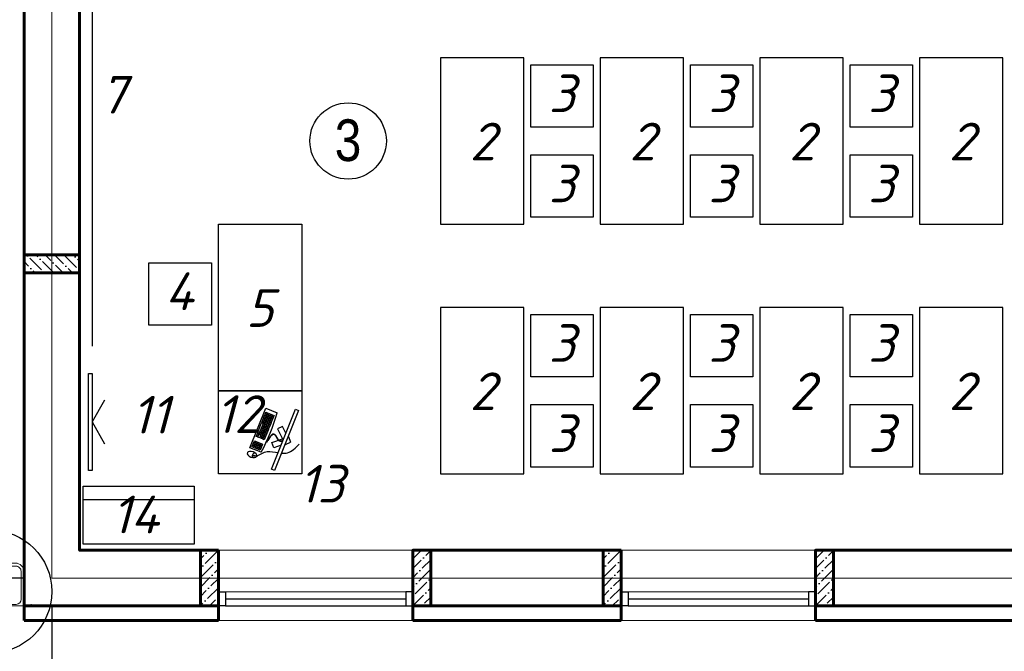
# Model space of a CAD drawing. Header units: millimetres. Extents: x -257011 to 237647566, y 2784933 to 6706507.
# Tile 165 of 256: x 9653432 to 9660524, y 5108463 to 5113016. Entities that reach past the tile are written whole.
import ezdxf

# ---------------------------------------------------------------- set-up
doc = ezdxf.new("R2010")
doc.units = ezdxf.units.MM
doc.header["$LTSCALE"] = 1000
doc.header["$PDMODE"] = 32
doc.header["$PDSIZE"] = 0.3
doc.linetypes.add('ACAD_ISO10W100', pattern=[18, 12, -3, 0, -3])
for name, color, linetype, lineweight in [('expl', 234, 'Continuous', 13), ('заливки', 250, 'Continuous', 18), ('Калонны', 20, 'Continuous', 25), ('Размеры', 251, 'Continuous', 18)]:
    doc.layers.add(name, color=color, linetype=linetype, lineweight=lineweight)
for name, color, linetype in [('kcd_tx', 7, 'Continuous'), ('PDF17_Geometry', 7, 'Continuous'), ('PDF17_Solid Fills', 7, 'Continuous'), ('TESS', 252, 'Continuous'), ('ТХ', 7, 'Continuous')]:
    doc.layers.add(name, color=color, linetype=linetype)
doc.styles.get("Standard").update_dxf_attribs({"font": 'ARIALN.TTF'})
doc.dimstyles.new('Санжар', dxfattribs={"dimtxt": 240, "dimasz": 200, "dimexe": 200, "dimexo": 200, "dimgap": 50, "dimtad": 1, "dimdec": 0, "dimtxsty": 'Standard', "dimblk": 'OBLIQUE', "dimcen": 2.5, "dimdle": 200, "dimclrd": 152, "dimclre": 152, "dimclrt": 152, "dimadec": 0, "dimazin": 0, "dimtfac": 1, "dimtdec": 0, "dimtmove": 0, "dimatfit": 3, "dimldrblk": 'OBLIQUE', "dimfxl": 0, "dimlwd": 0, "dimlwe": 0, "dimarcsym": 0})

# ---------------------------------------------------------------- blocks, each defined once
blk = doc.blocks.new('_Oblique')
at = {"color": 0, "linetype": 'ByBlock', "lineweight": -2}
blk.add_line((-0.5, -0.5), (0.5, 0.5), dxfattribs=at)
blk = doc.blocks.new('*D1907')
at = {"layer": 'Defpoints', "color": 0, "lineweight": 50, "ltscale": 100, "transparency": 16777216}
for p in [(9653663.6, 5108991.8), (9663263.6, 5108991.8), (9663263.6, 5107238.2)]:
    blk.add_point(p, dxfattribs=at)
at = {"layer": 'kcd_tx', "color": 152, "ltscale": 100, "transparency": 16777216}
for p, q in [((9653663.6, 5108791.8), (9653663.6, 5107038.2)), ((9663263.6, 5108791.8), (9663263.6, 5107038.2)), ((9653463.6, 5107238.2), (9663463.6, 5107238.2))]:
    blk.add_line(p, q, dxfattribs=at)
at = {"layer": 'kcd_tx', "color": 152, "ltscale": 100, "transparency": 16777216, "xscale": 200, "yscale": 200, "zscale": 200, "rotation": 180}
blk.add_blockref('_Oblique', (9653663.6, 5107238.2), dxfattribs=at)
at = {"layer": 'kcd_tx', "color": 152, "ltscale": 100, "transparency": 16777216, "xscale": 200, "yscale": 200, "zscale": 200}
blk.add_blockref('_Oblique', (9663263.6, 5107238.2), dxfattribs=at)
at = {"layer": 'kcd_tx', "color": 152, "lineweight": 60, "ltscale": 100, "transparency": 16777216, "insert": (9658463.6, 5107410.7), "char_height": 240, "attachment_point": 5}
blk.add_mtext('9600', dxfattribs=at)
blk = doc.blocks.new('*D1910')
at = {"layer": 'Defpoints', "color": 0, "lineweight": 50, "ltscale": 100, "transparency": 16777216}
for p in [(9672863.6, 5108991.8), (9653663.6, 5107283.6), (9653663.6, 5106624.4)]:
    blk.add_point(p, dxfattribs=at)
at = {"layer": 'kcd_tx', "color": 152, "ltscale": 100, "transparency": 16777216}
for p, q in [((9672863.6, 5108791.8), (9672863.6, 5106424.4)), ((9653663.6, 5107083.6), (9653663.6, 5106424.4)), ((9673063.6, 5106624.4), (9653463.6, 5106624.4))]:
    blk.add_line(p, q, dxfattribs=at)
at = {"layer": 'kcd_tx', "color": 152, "ltscale": 100, "transparency": 16777216, "xscale": 200, "yscale": 200, "zscale": 200, "rotation": 180}
blk.add_blockref('_Oblique', (9653663.6, 5106624.4), dxfattribs=at)
at = {"layer": 'kcd_tx', "color": 152, "ltscale": 100, "transparency": 16777216, "xscale": 200, "yscale": 200, "zscale": 200}
blk.add_blockref('_Oblique', (9672863.6, 5106624.4), dxfattribs=at)
at = {"layer": 'kcd_tx', "color": 152, "lineweight": 60, "ltscale": 100, "transparency": 16777216, "insert": (9663263.6, 5106796.9), "char_height": 240, "attachment_point": 5}
blk.add_mtext('19200', dxfattribs=at)
blk = doc.blocks.new('*D1913')
at = {"layer": 'Defpoints', "color": 0, "lineweight": 50, "ltscale": 100, "transparency": 16777216}
for p in [(9653663.6, 5115291.8), (9649967.6, 5108991.8), (9653663.6, 5108991.8)]:
    blk.add_point(p, dxfattribs=at)
at = {"layer": 'kcd_tx', "color": 152, "ltscale": 100, "transparency": 16777216}
for p, q in [((9649967.6, 5115491.8), (9649967.6, 5108791.8)), ((9653463.6, 5115291.8), (9649767.6, 5115291.8)), ((9653463.6, 5108991.8), (9649767.6, 5108991.8))]:
    blk.add_line(p, q, dxfattribs=at)
at = {"layer": 'kcd_tx', "color": 152, "ltscale": 100, "transparency": 16777216, "xscale": 200, "yscale": 200, "zscale": 200}
for p, rotation in [((9649967.6, 5115291.8), 90), ((9649967.6, 5108991.8), 270)]:
    blk.add_blockref('_Oblique', p, dxfattribs=dict(at, rotation=rotation))
at = {"layer": 'kcd_tx', "color": 152, "lineweight": 60, "ltscale": 100, "transparency": 16777216, "insert": (9649795.1, 5112141.8), "char_height": 240, "attachment_point": 5, "rotation": 90}
blk.add_mtext('6300', dxfattribs=at)
blk = doc.blocks.new('wwww')
at = {"layer": 'заливки', "color": 0, "lineweight": 25, "ltscale": 0.15}
for p, q in [((-325484, -679209), (-325477, -679225)), ((-325699, -679327), (-325681, -679321)), ((-325693, -679344), (-325699, -679327)), ((-325660, -679334), (-325693, -679344)), ((-325687, -679302), (-325671, -679297)), ((-325686, -679305), (-325687, -679302)), ((-325686, -679305), (-325681, -679321)), ((-325671, -679297), (-325660, -679334)), ((-325470, -679244), (-325465, -679256)), ((-325814, -679382), (-325729, -679357)), ((-325808, -679400), (-325814, -679382)), ((-325723, -679374), (-325808, -679400)), ((-325729, -679357), (-325713, -679352)), ((-325708, -679369), (-325723, -679374)), ((-325713, -679352), (-325708, -679369))]:
    blk.add_line(p, q, dxfattribs=at)
for points in [[(-325485, -678956), (-325474, -678992), (-326163, -679200), (-326174, -679165)], [(-325617, -679239), (-325611, -679256), (-325627, -679261), (-325632, -679244)], [(-325599, -679234), (-325594, -679251), (-325609, -679255), (-325614, -679238)], [(-325581, -679228), (-325576, -679245), (-325591, -679250), (-325597, -679233)], [(-325563, -679223), (-325558, -679240), (-325573, -679245), (-325579, -679228)], [(-325944, -679338), (-325939, -679355), (-325955, -679360), (-325960, -679343)], [(-325926, -679333), (-325921, -679350), (-325937, -679355), (-325942, -679337)], [(-325908, -679327), (-325903, -679344), (-325919, -679349), (-325924, -679332)], [(-325903, -679346), (-325897, -679364), (-325913, -679368), (-325918, -679351)], [(-325890, -679322), (-325885, -679339), (-325901, -679344), (-325906, -679327)], [(-325885, -679341), (-325879, -679358), (-325895, -679363), (-325900, -679346)], [(-325875, -679317), (-325870, -679334), (-325885, -679339), (-325890, -679322)], [(-325869, -679336), (-325864, -679353), (-325879, -679358), (-325885, -679341)], [(-325857, -679312), (-325852, -679329), (-325867, -679334), (-325873, -679316)], [(-325851, -679331), (-325846, -679348), (-325862, -679353), (-325867, -679336)], [(-325845, -679350), (-325840, -679367), (-325856, -679372), (-325861, -679355)], [(-325839, -679306), (-325834, -679323), (-325850, -679328), (-325855, -679311)], [(-325833, -679325), (-325828, -679343), (-325844, -679347), (-325849, -679330)], [(-325827, -679345), (-325822, -679362), (-325838, -679367), (-325843, -679349)], [(-325821, -679301), (-325816, -679318), (-325832, -679323), (-325837, -679306)], [(-325815, -679320), (-325810, -679337), (-325826, -679342), (-325831, -679325)], [(-325810, -679339), (-325804, -679356), (-325820, -679361), (-325825, -679344)], [(-325805, -679296), (-325800, -679313), (-325816, -679318), (-325821, -679301)], [(-325800, -679315), (-325794, -679332), (-325810, -679337), (-325815, -679320)], [(-325794, -679335), (-325789, -679352), (-325804, -679356), (-325810, -679339)], [(-325788, -679291), (-325782, -679308), (-325798, -679313), (-325803, -679295)], [(-325782, -679310), (-325777, -679327), (-325792, -679332), (-325797, -679315)], [(-325776, -679329), (-325771, -679346), (-325786, -679351), (-325792, -679334)], [(-325770, -679348), (-325765, -679365), (-325781, -679370), (-325786, -679353)], [(-325770, -679285), (-325764, -679302), (-325780, -679307), (-325785, -679290)], [(-325764, -679304), (-325759, -679322), (-325774, -679326), (-325780, -679309)], [(-325758, -679324), (-325753, -679341), (-325769, -679346), (-325774, -679328)], [(-325752, -679343), (-325747, -679360), (-325763, -679365), (-325768, -679348)], [(-325752, -679280), (-325747, -679297), (-325762, -679302), (-325767, -679285)], [(-325746, -679299), (-325741, -679316), (-325756, -679321), (-325762, -679304)], [(-325740, -679318), (-325735, -679335), (-325751, -679340), (-325756, -679323)], [(-325736, -679275), (-325731, -679292), (-325747, -679297), (-325752, -679280)], [(-325734, -679337), (-325729, -679355), (-325745, -679359), (-325750, -679342)], [(-325730, -679294), (-325725, -679312), (-325741, -679316), (-325746, -679299)], [(-325725, -679314), (-325719, -679331), (-325735, -679335), (-325740, -679318)], [(-325718, -679270), (-325713, -679287), (-325729, -679292), (-325734, -679274)], [(-325719, -679333), (-325714, -679350), (-325729, -679355), (-325734, -679337)], [(-325712, -679289), (-325707, -679306), (-325723, -679311), (-325728, -679294)], [(-325707, -679308), (-325701, -679325), (-325717, -679330), (-325722, -679313)], [(-325700, -679264), (-325695, -679281), (-325711, -679286), (-325716, -679269)], [(-325701, -679327), (-325696, -679345), (-325711, -679349), (-325716, -679332)], [(-325695, -679347), (-325690, -679364), (-325705, -679368), (-325711, -679351)], [(-325695, -679284), (-325689, -679301), (-325705, -679305), (-325710, -679288)], [(-325689, -679303), (-325684, -679320), (-325699, -679325), (-325704, -679307)], [(-325682, -679259), (-325677, -679276), (-325693, -679281), (-325698, -679264)], [(-325677, -679341), (-325672, -679358), (-325688, -679363), (-325693, -679346)], [(-325677, -679278), (-325671, -679295), (-325687, -679300), (-325692, -679283)], [(-325659, -679336), (-325654, -679353), (-325670, -679358), (-325675, -679340)], [(-325611, -679258), (-325606, -679275), (-325621, -679280), (-325626, -679263)], [(-325605, -679277), (-325600, -679295), (-325615, -679299), (-325621, -679282)], [(-325599, -679297), (-325594, -679314), (-325610, -679319), (-325615, -679301)], [(-325593, -679253), (-325588, -679270), (-325603, -679275), (-325609, -679258)], [(-325593, -679316), (-325588, -679333), (-325604, -679338), (-325609, -679321)], [(-325587, -679272), (-325582, -679289), (-325598, -679294), (-325603, -679277)], [(-325581, -679291), (-325576, -679308), (-325592, -679313), (-325597, -679296)], [(-325575, -679247), (-325570, -679265), (-325586, -679269), (-325591, -679252)], [(-325576, -679310), (-325570, -679328), (-325586, -679332), (-325591, -679315)], [(-325569, -679267), (-325564, -679284), (-325580, -679288), (-325585, -679271)], [(-325563, -679286), (-325558, -679303), (-325574, -679308), (-325579, -679291)], [(-325557, -679242), (-325552, -679259), (-325568, -679264), (-325573, -679247)], [(-325558, -679305), (-325552, -679322), (-325568, -679327), (-325573, -679310)], [(-325551, -679261), (-325546, -679278), (-325562, -679283), (-325567, -679266)], [(-325546, -679280), (-325540, -679298), (-325556, -679302), (-325561, -679285)], [(-325540, -679300), (-325535, -679317), (-325550, -679321), (-325555, -679304)], [(-325938, -679357), (-325933, -679374), (-325949, -679379), (-325954, -679362)], [(-325933, -679376), (-325927, -679394), (-325943, -679398), (-325948, -679381)], [(-325927, -679396), (-325922, -679413), (-325937, -679418), (-325942, -679400)], [(-325921, -679415), (-325916, -679432), (-325931, -679437), (-325937, -679420)], [(-325920, -679352), (-325915, -679369), (-325931, -679374), (-325936, -679357)], [(-325915, -679371), (-325909, -679388), (-325925, -679393), (-325930, -679376)], [(-325909, -679390), (-325904, -679407), (-325919, -679412), (-325924, -679395)], [(-325903, -679409), (-325898, -679427), (-325913, -679431), (-325919, -679414)], [(-325897, -679366), (-325892, -679383), (-325907, -679388), (-325912, -679370)], [(-325891, -679385), (-325886, -679402), (-325901, -679407), (-325907, -679390)], [(-325885, -679404), (-325880, -679421), (-325896, -679426), (-325901, -679409)], [(-325879, -679360), (-325874, -679377), (-325889, -679382), (-325895, -679365)], [(-325873, -679379), (-325868, -679397), (-325884, -679401), (-325889, -679384)], [(-325867, -679399), (-325862, -679416), (-325878, -679421), (-325883, -679403)], [(-325863, -679355), (-325858, -679373), (-325874, -679377), (-325879, -679360)], [(-325857, -679375), (-325852, -679392), (-325868, -679397), (-325873, -679379)], [(-325852, -679394), (-325846, -679411), (-325862, -679416), (-325867, -679399)], [(-325839, -679369), (-325834, -679386), (-325850, -679391), (-325855, -679374)], [(-325834, -679388), (-325828, -679406), (-325844, -679410), (-325849, -679393)], [(-325822, -679364), (-325816, -679381), (-325832, -679386), (-325837, -679369)], [(-325816, -679383), (-325811, -679400), (-325826, -679405), (-325831, -679388)], [(-325804, -679358), (-325799, -679376), (-325814, -679380), (-325819, -679363)], [(-325788, -679354), (-325783, -679371), (-325799, -679376), (-325804, -679358)]]:
    blk.add_lwpolyline(points, close=True, dxfattribs=at)
for points in [[(-325871, -679073), (-325877, -679070), (-325843, -679016)], [(-325788, -679048), (-325785, -679042), (-325843, -679016)], [(-325889, -679117), (-325924, -679194), (-325866, -679220), (-325815, -679108)], [(-325749, -679075), (-325677, -679120), (-325710, -679173), (-325815, -679108)], [(-325552, -679198), (-325513, -679328), (-325964, -679465), (-326004, -679335)]]:
    blk.add_lwpolyline(points, dxfattribs=at)
for centre, radius, start, end in [((-325114, -681459), 2303, 100.9493, 112.708), ((-325477, -679229), 29.5, 216.9044, 354.8007)]:
    blk.add_arc(centre, radius, start, end, dxfattribs=at)
at = {"layer": 'заливки', "color": 0, "lineweight": 25, "ltscale": 0.15, "extrusion": (0, 0, -1)}
blk.add_ellipse((-325468, -679263), major_axis=(16.4, -53.3), ratio=0.548518, dxfattribs=at)
at = {"layer": 'заливки', "color": 0, "lineweight": 25, "ltscale": 0.15}
blk.add_ellipse((-325473, -679235), major_axis=(3.92, -9.4), ratio=0.353008, dxfattribs=at)
for points, knots in [([(-325685, -679017), (-325698, -678997), (-325744, -678938), (-325827, -678931), (-325886, -678926)], [258.945343, 258.945343, 258.945343, 258.945343, 321.866255, 469.799997, 469.799997, 469.799997, 469.799997]), ([(-325805, -679092), (-325787, -679100), (-325762, -679126), (-325839, -679240), (-325737, -679231), (-325675, -679225)], [52.696456, 52.696456, 52.696456, 52.696456, 88.452953, 137.856523, 215.270135, 215.270135, 215.270135, 215.270135]), ([(-325800, -679090), (-325797, -679092), (-325794, -679094), (-325788, -679098), (-325785, -679100), (-325780, -679106), (-325778, -679110), (-325775, -679117), (-325774, -679121), (-325774, -679127), (-325774, -679129), (-325775, -679133), (-325775, -679135), (-325777, -679143), (-325779, -679149), (-325783, -679160), (-325786, -679166), (-325791, -679178), (-325793, -679183), (-325796, -679192), (-325797, -679195), (-325798, -679200), (-325798, -679202), (-325798, -679206), (-325798, -679207), (-325797, -679210), (-325796, -679212), (-325795, -679214), (-325794, -679216), (-325791, -679218), (-325790, -679219), (-325786, -679221), (-325784, -679221), (-325778, -679224), (-325773, -679225), (-325761, -679226), (-325754, -679227), (-325740, -679227), (-325732, -679226), (-325709, -679225), (-325692, -679224), (-325675, -679222)], [54.981019, 54.981019, 54.981019, 54.981019, 61.260874, 61.260874, 69.6918, 69.6918, 78.122727, 78.122727, 86.553654, 86.553654, 90.403827, 90.403827, 94.253999, 94.253999, 104.434609, 104.434609, 114.615219, 114.615219, 124.795829, 124.795829, 131.641747, 131.641747, 135.939583, 135.939583, 141.201002, 141.201002, 146.462422, 146.462422, 151.723841, 151.723841, 156.985261, 156.985261, 162.24668, 162.24668, 172.922377, 172.922377, 183.598075, 183.598075, 194.273772, 194.273772, 215.270135, 215.270135, 215.270135, 215.270135]), ([(-325484, -679209), (-325526, -679194), (-325606, -679165), (-325646, -679086), (-325666, -679050)], [0, 0, 0, 0, 117.894714, 225.048375, 225.048375, 225.048375, 225.048375])]:
    blk.add_open_spline(points, degree=3, knots=knots, dxfattribs=at)
blk = doc.blocks.new('iuuiiul')
at = {"color": 6, "ltscale": 100}
blk.add_circle((1264983.8, 1660235.6), 443.6, dxfattribs=at)
blk = doc.blocks.new('awefsssf')
at = {"layer": 'PDF17_Solid Fills', "lineweight": 0, "transparency": 33554559}
for points in [[(2026784.7, 2207819.1), (2026785.3, 2207819.1), (2026785.3, 2207818.5), (2026784.7, 2207817.8), (2026784, 2207818.5), (2026784, 2207819.1)], [(2026785.3, 2207819.1), (2026785.9, 2207819.1), (2026785.9, 2207818.5), (2026785.3, 2207817.8), (2026784.7, 2207818.5), (2026784.7, 2207819.1)], [(2026791.1, 2207819.1), (2026791.7, 2207819.1), (2026791.7, 2207818.5), (2026791.1, 2207817.8), (2026790.4, 2207818.5), (2026790.4, 2207819.1)], [(2027268.8, 2207819.1), (2027269.4, 2207819.1), (2027269.4, 2207818.5), (2027268.8, 2207817.8), (2027268.1, 2207818.5), (2027268.1, 2207819.1)], [(2027269.4, 2207819.1), (2027270.1, 2207819.1), (2027270.1, 2207818.5), (2027269.4, 2207817.8), (2027268.8, 2207818.5), (2027268.8, 2207819.1)], [(2027275.2, 2207819.1), (2027275.8, 2207819.1), (2027275.8, 2207818.5), (2027275.2, 2207817.8), (2027274.5, 2207818.5), (2027274.5, 2207819.1)]]:
    blk.add_hatch(color=256, dxfattribs=at).paths.add_polyline_path(points)
at = {"layer": 'PDF17_Geometry', "lineweight": 0}
for p, q in [((2026840.7, 2208068.2), (2026840.9, 2207865.2)), ((2027164.1, 2208104.4), (2026877.3, 2208104.1)), ((2027201.2, 2207865.5), (2027200.4, 2208068.2)), ((2026876.4, 2207829.3), (2027164.9, 2207829.3))]:
    blk.add_line(p, q, dxfattribs=at)
blk.add_lwpolyline([(2026722.2, 2207818.5), (2026822, 2207818.5), (2026822, 2208066.5, -0.414206), (2026882.6, 2208127.1), (2027159.2, 2208127.1, -0.41048), (2027220.2, 2208066.5), (2027219.9, 2207818.5), (2027345.8, 2207818.5)], format="xyb", dxfattribs=at)
for points in [[(2027345.8, 2207818.5), (2027219.9, 2207818.5), (2027219.9, 2207818.5), (2027060.6, 2207818.5), (2027039.1, 2207797), (2027017.6, 2207818.5), (2026995.8, 2207796.7), (2026974.6, 2207818.5), (2026952.8, 2207796.7), (2026931.6, 2207818.5), (2026911.9, 2207801), (2026817.2, 2207801), (2026817.2, 2207818.5), (2026722.2, 2207818.5)], [(2026785.9, 2207815.3), (2026784, 2207815.3), (2026783.4, 2207815.9), (2026782.7, 2207816.6), (2026782.7, 2207817.2), (2026782.1, 2207817.8), (2026782.1, 2207818.5), (2026784.7, 2207818.5), (2026785.9, 2207818.5), (2026785.3, 2207818.5), (2026785.3, 2207824.3), (2026785.3, 2207818.5)], [(2026784.7, 2207815.3), (2026784.7, 2207816.6), (2026785.3, 2207817.8), (2026785.9, 2207817.8), (2026785.9, 2207818.5), (2026786.6, 2207818.5), (2026786.6, 2207819.1), (2026787.9, 2207819.1), (2026789.8, 2207819.1), (2026789.8, 2207818.5), (2026790.4, 2207818.5), (2026790.4, 2207817.8), (2026791.1, 2207816.6), (2026791.7, 2207815.3)], [(2026785.9, 2207815.9), (2026784.7, 2207815.3)], [(2026785.3, 2207824.3), (2026791.1, 2207824.3), (2026791.1, 2207818.5), (2026793.7, 2207818.5), (2026793.7, 2207816.6), (2026793, 2207815.9), (2026792.4, 2207815.9), (2026792.4, 2207815.3), (2026791.7, 2207815.3), (2026791.1, 2207815.3), (2026790.4, 2207815.3)], [(2026787.2, 2207819.1), (2026785.3, 2207816.6)], [(2026787.2, 2207815.3), (2026787.2, 2207816.6), (2026786.6, 2207817.2), (2026785.9, 2207817.2), (2026785.9, 2207816.6)], [(2026787.2, 2207816.6), (2026787.9, 2207817.2), (2026788.5, 2207817.2), (2026789.2, 2207816.6), (2026789.2, 2207817.2), (2026789.8, 2207817.2), (2026790.4, 2207816.6)], [(2026788.5, 2207819.1), (2026787.9, 2207817.8)], [(2026789.8, 2207818.5), (2026789.2, 2207817.8)], [(2026789.2, 2207815.3), (2026789.2, 2207816.6)], [(2026791.1, 2207818.5), (2026790.4, 2207818.5), (2026791.1, 2207818.5), (2026789.8, 2207818.5)], [(2026790.4, 2207817.8), (2026789.8, 2207817.2)], [(2026790.4, 2207818.5), (2026790.4, 2207824.3)], [(2026791.1, 2207816.6), (2026790.4, 2207815.9)], [(2026791.1, 2207815.9), (2026790.4, 2207815.3)], [(2027270.1, 2207815.3), (2027268.1, 2207815.3), (2027267.5, 2207815.9), (2027266.8, 2207816.6), (2027266.8, 2207817.2), (2027266.2, 2207817.8), (2027266.2, 2207818.5), (2027268.8, 2207818.5), (2027270.1, 2207818.5), (2027269.4, 2207818.5), (2027269.4, 2207824.3), (2027269.4, 2207818.5)], [(2027268.8, 2207815.3), (2027268.8, 2207816.6), (2027269.4, 2207817.8), (2027270.1, 2207817.8), (2027270.1, 2207818.5), (2027270.7, 2207818.5), (2027270.7, 2207819.1), (2027272, 2207819.1), (2027273.9, 2207819.1), (2027273.9, 2207818.5), (2027274.5, 2207818.5), (2027274.5, 2207817.8), (2027275.2, 2207816.6), (2027275.8, 2207815.3)], [(2027270.1, 2207815.9), (2027268.8, 2207815.3)], [(2027269.4, 2207824.3), (2027275.2, 2207824.3), (2027275.2, 2207818.5), (2027277.8, 2207818.5), (2027277.8, 2207816.6), (2027277.1, 2207815.9), (2027276.5, 2207815.9), (2027276.5, 2207815.3), (2027275.8, 2207815.3), (2027275.2, 2207815.3), (2027274.5, 2207815.3)], [(2027271.3, 2207819.1), (2027269.4, 2207816.6)], [(2027271.3, 2207815.3), (2027271.3, 2207816.6), (2027270.7, 2207817.2), (2027270.1, 2207817.2), (2027270.1, 2207816.6)], [(2027271.3, 2207816.6), (2027272, 2207817.2), (2027272.6, 2207817.2), (2027273.3, 2207816.6), (2027273.3, 2207817.2), (2027273.9, 2207817.2), (2027274.5, 2207816.6)], [(2027272.6, 2207819.1), (2027272, 2207817.8)], [(2027273.9, 2207818.5), (2027273.3, 2207817.8)], [(2027273.3, 2207815.3), (2027273.3, 2207816.6)], [(2027275.2, 2207818.5), (2027274.5, 2207818.5), (2027275.2, 2207818.5), (2027273.9, 2207818.5)], [(2027274.5, 2207817.8), (2027273.9, 2207817.2)], [(2027274.5, 2207818.5), (2027274.5, 2207824.3)], [(2027275.2, 2207816.6), (2027274.5, 2207815.9)], [(2027275.2, 2207815.9), (2027274.5, 2207815.3)]]:
    blk.add_lwpolyline(points, dxfattribs=at)
for points in [[(2026790.4, 2207828.1), (2026785.9, 2207828.1), (2026785.3, 2207826.8), (2026785.3, 2207815.9), (2026784.7, 2207815.9), (2026782.1, 2207815.9), (2026783.4, 2207813.4), (2026785.3, 2207812.7), (2026785.9, 2207812.7), (2026790.4, 2207812.7), (2026793, 2207813.4), (2026793.7, 2207815.9), (2026791.1, 2207815.9), (2026791.1, 2207826.8)], [(2026787.9, 2207817.8), (2026785.9, 2207816.6), (2026785.9, 2207815.3), (2026790.4, 2207815.3), (2026790.4, 2207816.6)], [(2027274.5, 2207828.1), (2027270.1, 2207828.1), (2027269.4, 2207826.8), (2027269.4, 2207815.9), (2027268.8, 2207815.9), (2027266.2, 2207815.9), (2027267.5, 2207813.4), (2027269.4, 2207812.7), (2027270.1, 2207812.7), (2027274.5, 2207812.7), (2027277.1, 2207813.4), (2027277.8, 2207815.9), (2027275.2, 2207815.9), (2027275.2, 2207826.8)], [(2027272, 2207817.8), (2027270.1, 2207816.6), (2027270.1, 2207815.3), (2027274.5, 2207815.3), (2027274.5, 2207816.6)]]:
    blk.add_lwpolyline(points, close=True, dxfattribs=at)
at = {"layer": 'PDF17_Geometry', "color": 7, "lineweight": 0, "true_color": 0xffffff}
for points in [[(2026783.4, 2207813.4), (2026784.7, 2207815.9)], [(2026785.3, 2207812.7), (2026785.3, 2207826.8), (2026785.3, 2207812.7), (2026785.3, 2207815.9)], [(2026791.1, 2207826.8), (2026790.4, 2207812.7), (2026791.1, 2207815.9), (2026790.4, 2207812.7)], [(2026791.1, 2207815.9), (2026793.7, 2207815.9)], [(2027267.5, 2207813.4), (2027268.8, 2207815.9)], [(2027269.4, 2207812.7), (2027269.4, 2207826.8), (2027269.4, 2207812.7), (2027269.4, 2207815.9)], [(2027275.2, 2207826.8), (2027274.5, 2207812.7), (2027275.2, 2207815.9), (2027274.5, 2207812.7)], [(2027275.2, 2207815.9), (2027277.8, 2207815.9)]]:
    blk.add_lwpolyline(points, dxfattribs=at)
at = {"layer": 'PDF17_Geometry', "color": 252, "lineweight": 0, "true_color": 0x979797}
for points in [[(2026793, 2207812.1), (2026793, 2207812.1)], [(2027277.1, 2207812.1), (2027277.1, 2207812.1)]]:
    blk.add_lwpolyline(points, dxfattribs=at)
at = {"layer": 'PDF17_Geometry', "lineweight": 0}
for centre, radius, start, end in [((2026876.9, 2208067.9), 36.2, 89.46766, 179.51829), ((2027164.1, 2208068.2), 36.3, 359.99882, 90.00118), ((2026876.8, 2207865.3), 36, 180.05003, 270.712), ((2027164.1, 2207866.4), 37.1, 271.2782, 358.7218)]:
    blk.add_arc(centre, radius, start, end, dxfattribs=at)
at = {"layer": 'PDF17_Solid Fills', "color": 7, "lineweight": 0, "true_color": 0xffffff, "transparency": 33554559}
for points in [[(2026784.7, 2207815.9), (2026782.1, 2207815.9), (2026783.4, 2207813.4)], [(2026785.3, 2207812.7), (2026784.7, 2207815.9), (2026783.4, 2207813.4)], [(2026785.3, 2207826.8), (2026785.9, 2207812.7), (2026785.9, 2207828.1)], [(2026785.9, 2207812.7), (2026785.9, 2207828.1), (2026790.4, 2207828.1)], [(2026790.4, 2207812.7), (2026790.4, 2207828.1), (2026785.9, 2207812.7)], [(2026791.1, 2207826.8), (2026790.4, 2207812.7), (2026790.4, 2207828.1)], [(2026793, 2207813.4), (2026791.1, 2207815.9), (2026790.4, 2207812.7)], [(2026793.7, 2207815.9), (2026793, 2207813.4), (2026791.1, 2207815.9)], [(2027268.8, 2207815.9), (2027266.2, 2207815.9), (2027267.5, 2207813.4)], [(2027269.4, 2207812.7), (2027268.8, 2207815.9), (2027267.5, 2207813.4)], [(2027269.4, 2207826.8), (2027270.1, 2207812.7), (2027270.1, 2207828.1)], [(2027270.1, 2207812.7), (2027270.1, 2207828.1), (2027274.5, 2207828.1)], [(2027274.5, 2207812.7), (2027274.5, 2207828.1), (2027270.1, 2207812.7)], [(2027275.2, 2207826.8), (2027274.5, 2207812.7), (2027274.5, 2207828.1)], [(2027277.1, 2207813.4), (2027275.2, 2207815.9), (2027274.5, 2207812.7)], [(2027277.8, 2207815.9), (2027277.1, 2207813.4), (2027275.2, 2207815.9)]]:
    blk.add_solid(points, dxfattribs=at)

msp = doc.modelspace()

# ---------------------------------------------------------------- hatches: boundary and pattern name
at = {"ltscale": 100}
h = msp.add_hatch(dxfattribs=at)
h.set_pattern_fill('ANSI36', color=256, scale=15, style=0)
h.set_pattern_definition([(45, (9785935.837, 4394727.786), (25.2569703, 92.6088912), [119.0625, -23.8125, 0, -23.8125])])
h.paths.add_polyline_path([(9654733.575, 5109191.788), (9654863.575, 5109191.788), (9654863.575, 5108791.788), (9654733.575, 5108791.788)])
h = msp.add_hatch(dxfattribs=at)
h.set_pattern_fill('ANSI36', color=256, scale=15, style=0)
h.set_pattern_definition([(45, (9784165.837, 4394727.786), (25.2569703, 92.6088912), [119.0625, -23.8125, 0, -23.8125])])
h.paths.add_polyline_path([(9656263.575, 5109191.788), (9656393.575, 5109191.788), (9656393.575, 5108791.788), (9656263.575, 5108791.788)])
h = msp.add_hatch(dxfattribs=at)
h.set_pattern_fill('ANSI36', color=256, scale=15, style=0)
h.set_pattern_definition([(45, (9788835.837, 4394727.786), (25.2569703, 92.6088912), [119.0625, -23.8125, 0, -23.8125])])
h.paths.add_polyline_path([(9657633.575, 5109191.788), (9657763.575, 5109191.788), (9657763.575, 5108791.788), (9657633.575, 5108791.788)])
h = msp.add_hatch(dxfattribs=at)
h.set_pattern_fill('ANSI36', color=256, scale=15, style=0)
h.set_pattern_definition([(45, (9787065.837, 4394727.786), (25.2569703, 92.6088912), [119.0625, -23.8125, 0, -23.8125])])
h.paths.add_polyline_path([(9659163.575, 5109191.788), (9659293.575, 5109191.788), (9659293.575, 5108791.788), (9659163.575, 5108791.788)])

# ---------------------------------------------------------------- linework, layer by layer
at = {"color": 1, "linetype": 'ACAD_ISO10W100', "lineweight": 9, "ltscale": 100}
for p in [(9653663.575, 5124591.788), (9672863.575, 5108991.788)]:
    msp.add_line(p, (9653663.575, 5108991.788), dxfattribs=at)
at = {"lineweight": 60, "ltscale": 100}
for p, q in [((9654863.575, 5109191.788), (9654863.575, 5108791.788)), ((9656263.575, 5109191.788), (9656263.575, 5108791.788)), ((9657763.575, 5109191.788), (9657763.575, 5108791.788)), ((9659163.575, 5109191.788), (9659163.575, 5108791.788)), ((9653463.575, 5108791.788), (9654863.575, 5108791.788))]:
    msp.add_line(p, q, dxfattribs=at)
at = {"lineweight": 9, "ltscale": 100}
for p, q in [((9654863.575, 5109191.788), (9656263.575, 5109191.788)), ((9657763.575, 5109191.788), (9659163.575, 5109191.788)), ((9654863.575, 5108684.788), (9656263.575, 5108684.788)), ((9657763.575, 5108684.788), (9659163.575, 5108684.788))]:
    msp.add_line(p, q, dxfattribs=at)
at = {"color": 5, "lineweight": 0}
for p, q in [((9654913.575, 5108891.788), (9656213.575, 5108891.788)), ((9657813.575, 5108891.788), (9659113.575, 5108891.788))]:
    msp.add_line(p, q, dxfattribs=at)
at = {"color": 5}
for p, q in [((9654913.575, 5108841.788), (9656213.575, 5108841.788)), ((9657813.575, 5108841.788), (9659113.575, 5108841.788)), ((9654913.575, 5108791.788), (9656213.575, 5108791.788)), ((9657813.575, 5108791.788), (9659113.575, 5108791.788))]:
    msp.add_line(p, q, dxfattribs=at)
at = {"color": 252, "lineweight": 60, "ltscale": 100}
for p, q in [((9654863.575, 5108791.788), (9654863.575, 5108684.788)), ((9656263.575, 5108791.788), (9656263.575, 5108684.788)), ((9657763.575, 5108791.788), (9657763.575, 5108684.788)), ((9659163.575, 5108791.788), (9659163.575, 5108684.788))]:
    msp.add_line(p, q, dxfattribs=at)
at = {"lineweight": 60, "ltscale": 100}
for points in [[(9653463.575, 5108791.788), (9653463.575, 5115491.788)], [(9654863.575, 5109191.788), (9653863.575, 5109191.788), (9653863.575, 5115091.788)], [(9657763.575, 5109191.788), (9656263.575, 5109191.788)], [(9660663.575, 5109191.788), (9659163.575, 5109191.788)], [(9657763.575, 5108791.788), (9656263.575, 5108791.788)], [(9660663.575, 5108791.788), (9659163.575, 5108791.788)]]:
    msp.add_lwpolyline(points, dxfattribs=at)
at = {"color": 5}
for points in [[(9654863.575, 5108891.788), (9654913.575, 5108891.788), (9654913.575, 5108791.788), (9654863.575, 5108791.788)], [(9656263.575, 5108891.788), (9656213.575, 5108891.788), (9656213.575, 5108791.788), (9656263.575, 5108791.788)], [(9657763.575, 5108891.788), (9657813.575, 5108891.788), (9657813.575, 5108791.788), (9657763.575, 5108791.788)], [(9659163.575, 5108891.788), (9659113.575, 5108891.788), (9659113.575, 5108791.788), (9659163.575, 5108791.788)]]:
    msp.add_lwpolyline(points, close=True, dxfattribs=at)
at = {"color": 32, "lineweight": 30, "ltscale": 100}
for points in [[(9653463.575, 5108691.788), (9654863.575, 5108691.788)], [(9656263.575, 5108691.788), (9657763.575, 5108691.788)], [(9659163.575, 5108691.788), (9660663.575, 5108691.788)]]:
    msp.add_lwpolyline(points, dxfattribs=at)
at = {"color": 252, "lineweight": 60, "ltscale": 100}
for points in [[(9653463.575, 5108684.788), (9654863.575, 5108684.788)], [(9656263.575, 5108684.788), (9657763.575, 5108684.788)], [(9659163.575, 5108684.788), (9660663.575, 5108684.788)]]:
    msp.add_lwpolyline(points, dxfattribs=at)
at = {"layer": 'expl', "lineweight": 30}
msp.add_circle((9655797.838, 5112141.788), 275.112, dxfattribs=at)
at = {"layer": 'Размеры', "lineweight": 60, "ltscale": 5}
for points in [[(9654863.575, 5109191.788), (9654733.575, 5109191.788), (9654733.575, 5108791.788), (9654863.575, 5108791.788)], [(9656393.575, 5109191.788), (9656263.575, 5109191.788), (9656263.575, 5108791.788), (9656393.575, 5108791.788)], [(9657763.575, 5109191.788), (9657633.575, 5109191.788), (9657633.575, 5108791.788), (9657763.575, 5108791.788)], [(9659293.575, 5109191.788), (9659163.575, 5109191.788), (9659163.575, 5108791.788), (9659293.575, 5108791.788)]]:
    msp.add_lwpolyline(points, close=True, dxfattribs=at)
at = {"layer": 'ТХ', "ltscale": 5}
msp.add_line((9653957.836, 5110662.783), (9653957.836, 5113662.783), dxfattribs=at)
for points in [[(9657063.575, 5112741.788), (9656463.575, 5112741.788), (9656463.575, 5111541.788), (9657063.575, 5111541.788)], [(9658213.575, 5112741.788), (9657613.575, 5112741.788), (9657613.575, 5111541.788), (9658213.575, 5111541.788)], [(9659363.575, 5112741.788), (9658763.575, 5112741.788), (9658763.575, 5111541.788), (9659363.575, 5111541.788)], [(9660513.575, 5112741.788), (9659913.575, 5112741.788), (9659913.575, 5111541.788), (9660513.575, 5111541.788)], [(9657563.575, 5112241.788), (9657113.575, 5112241.788), (9657113.575, 5112691.788), (9657563.575, 5112691.788)], [(9658713.575, 5112241.788), (9658263.575, 5112241.788), (9658263.575, 5112691.788), (9658713.575, 5112691.788)], [(9659863.575, 5112241.788), (9659413.575, 5112241.788), (9659413.575, 5112691.788), (9659863.575, 5112691.788)], [(9657563.575, 5111591.788), (9657113.575, 5111591.788), (9657113.575, 5112041.788), (9657563.575, 5112041.788)], [(9658713.575, 5111591.788), (9658263.575, 5111591.788), (9658263.575, 5112041.788), (9658713.575, 5112041.788)], [(9659863.575, 5111591.788), (9659413.575, 5111591.788), (9659413.575, 5112041.788), (9659863.575, 5112041.788)], [(9655463.575, 5110341.788), (9654863.575, 5110341.788), (9654863.575, 5111541.788), (9655463.575, 5111541.788)], [(9654813.575, 5110814.728), (9654363.575, 5110814.728), (9654363.575, 5111264.728), (9654813.575, 5111264.728)], [(9657063.575, 5110941.788), (9656463.575, 5110941.788), (9656463.575, 5109741.788), (9657063.575, 5109741.788)], [(9657563.575, 5110441.788), (9657113.575, 5110441.788), (9657113.575, 5110891.788), (9657563.575, 5110891.788)], [(9658213.575, 5110941.788), (9657613.575, 5110941.788), (9657613.575, 5109741.788), (9658213.575, 5109741.788)], [(9658713.575, 5110441.788), (9658263.575, 5110441.788), (9658263.575, 5110891.788), (9658713.575, 5110891.788)], [(9659363.575, 5110941.788), (9658763.575, 5110941.788), (9658763.575, 5109741.788), (9659363.575, 5109741.788)], [(9659863.575, 5110441.788), (9659413.575, 5110441.788), (9659413.575, 5110891.788), (9659863.575, 5110891.788)], [(9660513.575, 5110941.788), (9659913.575, 5110941.788), (9659913.575, 5109741.788), (9660513.575, 5109741.788)], [(9653953.267, 5109766.915), (9653928.267, 5109766.915), (9653928.267, 5110466.915), (9653953.267, 5110466.915)], [(9655463.575, 5109741.788), (9654863.575, 5109741.788), (9654863.575, 5110341.788), (9655463.575, 5110341.788)], [(9657563.575, 5109791.788), (9657113.575, 5109791.788), (9657113.575, 5110241.788), (9657563.575, 5110241.788)], [(9658713.575, 5109791.788), (9658263.575, 5109791.788), (9658263.575, 5110241.788), (9658713.575, 5110241.788)], [(9659863.575, 5109791.788), (9659413.575, 5109791.788), (9659413.575, 5110241.788), (9659863.575, 5110241.788)], [(9653889.159, 5109234.7), (9653889.159, 5109654.7), (9654689.159, 5109654.7), (9654689.159, 5109234.7)], [(9653889.159, 5109554.7), (9653889.159, 5109654.7), (9654689.159, 5109654.7), (9654689.159, 5109554.7)]]:
    msp.add_lwpolyline(points, close=True, dxfattribs=at)
msp.add_lwpolyline([(9654043.807, 5110273.733), (9653953.267, 5110116.915), (9654043.807, 5109960.096)], dxfattribs=at)

# ---------------------------------------------------------------- block references
at = {"layer": 'TESS', "color": 16, "xscale": 0.6480000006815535, "yscale": 0.6480000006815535, "zscale": 0.6480000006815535, "rotation": 231.3037835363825}
msp.add_blockref('wwww', (9866784.968, 4670092.526), dxfattribs=at)

# ---------------------------------------------------------------- texts
at = {"lineweight": 9, "insert": (9655701.441, 5111993.122), "char_height": 300, "width": 349.18984, "attachment_point": 7}
msp.add_mtext('3', dxfattribs=at)
at = {"layer": 'Калонны', "char_height": 271.656, "attachment_point": 3}
for s, insert in [('{\\fArial|b0|i0|c204|p34;\\C150; \\fISOCPEUR|b0|i1|c204|p34;\\C1;7}', (9654199.13, 5112611.376)), ('{\\fArial|b0|i0|c204|p34;\\C150; \\fISOCPEUR|b0|i1|c204|p34;\\C1;3}', (9657433.213, 5112621.329)), ('{\\fArial|b0|i0|c204|p34;\\C150; \\fISOCPEUR|b0|i1|c204|p34;\\C1;3}', (9658583.213, 5112621.329)), ('{\\fArial|b0|i0|c204|p34;\\C150; \\fISOCPEUR|b0|i1|c204|p34;\\C1;3}', (9659733.213, 5112621.329)), ('{\\fArial|b0|i0|c204|p34;\\C150; \\fISOCPEUR|b0|i1|c204|p34;\\C1;2}', (9656859.36, 5112273.717)), ('{\\fArial|b0|i0|c204|p34;\\C150; \\fISOCPEUR|b0|i1|c204|p34;\\C1;2}', (9658009.36, 5112273.717)), ('{\\fArial|b0|i0|c204|p34;\\C150; \\fISOCPEUR|b0|i1|c204|p34;\\C1;2}', (9659159.36, 5112273.717)), ('{\\fArial|b0|i0|c204|p34;\\C150; \\fISOCPEUR|b0|i1|c204|p34;\\C1;2}', (9660309.36, 5112273.717)), ('{\\fArial|b0|i0|c204|p34;\\C150; \\fISOCPEUR|b0|i1|c204|p34;\\C1;3}', (9657433.213, 5111971.329)), ('{\\fArial|b0|i0|c204|p34;\\C150; \\fISOCPEUR|b0|i1|c204|p34;\\C1;3}', (9658583.213, 5111971.329)), ('{\\fArial|b0|i0|c204|p34;\\C150; \\fISOCPEUR|b0|i1|c204|p34;\\C1;3}', (9659733.213, 5111971.329)), ('{\\fArial|b0|i0|c204|p34;\\C150; \\fISOCPEUR|b0|i1|c204|p34;\\C1;4}', (9654683.213, 5111194.27)), ('{\\fArial|b0|i0|c204|p34;\\C150; \\fISOCPEUR|b0|i1|c204|p34;\\C1;5}', (9655259.36, 5111073.717)), ('{\\fArial|b0|i0|c204|p34;\\C150; \\fISOCPEUR|b0|i1|c204|p34;\\C1;3}', (9657433.213, 5110821.329)), ('{\\fArial|b0|i0|c204|p34;\\C150; \\fISOCPEUR|b0|i1|c204|p34;\\C1;3}', (9658583.213, 5110821.329)), ('{\\fArial|b0|i0|c204|p34;\\C150; \\fISOCPEUR|b0|i1|c204|p34;\\C1;3}', (9659733.213, 5110821.329)), ('{\\fArial|b0|i0|c204|p34;\\C150; \\fISOCPEUR|b0|i1|c204|p34;\\C1;2}', (9656859.36, 5110473.717)), ('{\\fArial|b0|i0|c204|p34;\\C150; \\fISOCPEUR|b0|i1|c204|p34;\\C1;2}', (9658009.36, 5110473.717)), ('{\\fArial|b0|i0|c204|p34;\\C150; \\fISOCPEUR|b0|i1|c204|p34;\\C1;2}', (9659159.36, 5110473.717)), ('{\\fArial|b0|i0|c204|p34;\\C150; \\fISOCPEUR|b0|i1|c204|p34;\\C1;2}', (9660309.36, 5110473.717)), ('{\\fArial|b0|i0|c204|p34;\\C150; \\fISOCPEUR|b0|i1|c0|p34;\\C1;11}', (9654509.263, 5110304.925)), ('{\\fArial|b0|i0|c204|p34;\\C150; \\fISOCPEUR|b0|i1|c0|p34;\\C1;12}', (9655162.499, 5110308.93)), ('{\\fArial|b0|i0|c204|p34;\\C150; \\fISOCPEUR|b0|i1|c204|p34;\\C1;3}', (9657433.213, 5110171.329)), ('{\\fArial|b0|i0|c204|p34;\\C150; \\fISOCPEUR|b0|i1|c204|p34;\\C1;3}', (9658583.213, 5110171.329)), ('{\\fArial|b0|i0|c204|p34;\\C150; \\fISOCPEUR|b0|i1|c204|p34;\\C1;3}', (9659733.213, 5110171.329)), ('{\\fArial|b0|i0|c204|p34;\\C150; \\fISOCPEUR|b0|i1|c0|p34;\\C1;13}', (9655768.13, 5109807.121)), ('{\\fArial|b0|i0|c204|p34;\\C150; \\fISOCPEUR|b0|i1|c204|p34;\\C1;14}', (9654434.363, 5109585.461))]:
    msp.add_mtext(s, dxfattribs=dict(at, insert=insert))

# ---------------------------------------------------------------- dimensions: what is measured, and where the dimension line sits
at = {"layer": 'kcd_tx', "lineweight": 60, "ltscale": 100}
dim = msp.add_linear_dim(base=(9649967.61, 5108991.788), p1=(9653663.575, 5115291.788), p2=(9653663.575, 5108991.788), angle=90, dimstyle='Санжар', override={"dimfxl": 1.25, "dimlwd": 65535, "dimlwe": 65535, "dimarcsym": 1}, dxfattribs=at)
dim.commit()
dim.dimension.update_dxf_attribs({"geometry": '*D1913', "text_midpoint": (9649795.072, 5112141.788)})
for base, p1, p2, picture, middle in [((9663263.575, 5107238.172), (9653663.575, 5108991.788), (9663263.575, 5108991.788), '*D1907', (9658463.575, 5107410.71)), ((9653663.575, 5106624.377), (9672863.575, 5108991.788), (9653663.575, 5107283.625), '*D1910', (9663263.575, 5106796.914))]:
    dim = msp.add_linear_dim(base=base, p1=p1, p2=p2, dimstyle='Санжар', override={"dimfxl": 1.25, "dimlwd": 65535, "dimlwe": 65535, "dimarcsym": 1}, dxfattribs=at)
    dim.commit()
    dim.dimension.update_dxf_attribs({"geometry": picture, "text_midpoint": middle})

# ---------------------------------------------------------------- next in the draw order: block references
at = {"lineweight": 0}
msp.add_blockref('iuuiiul', (8388236.186, 3448658.28), dxfattribs=at)

# ---------------------------------------------------------------- next in the draw order: hatches: boundary and pattern name
at = {"ltscale": 100}
h = msp.add_hatch(dxfattribs=at)
h.set_pattern_fill('ANSI36', color=256, scale=15, angle=90, style=0)
h.set_pattern_definition([(135, (10384727.577, 5240294.05), (-92.6088912, 25.2569703), [119.0625, -23.8125, 0, -23.8125])])
h.paths.add_polyline_path([(9653863.575, 5111191.788), (9653863.575, 5111321.788), (9653463.575, 5111321.788), (9653463.575, 5111191.788)])

# ---------------------------------------------------------------- next in the draw order: linework, layer by layer
at = {"color": 252, "lineweight": 60, "ltscale": 100}
msp.add_line((9653463.575, 5108791.788), (9653463.575, 5108684.788), dxfattribs=at)
at = {"layer": 'Размеры', "lineweight": 60, "ltscale": 5}
msp.add_lwpolyline([(9653863.575, 5111321.788), (9653863.575, 5111191.788), (9653463.575, 5111191.788), (9653463.575, 5111321.788)], close=True, dxfattribs=at)

# ---------------------------------------------------------------- next in the draw order: block references
at = {"color": 3, "lineweight": 0}
msp.add_blockref('awefsssf', (7626242.077, 2900972.351), dxfattribs=at)

doc.saveas('drawing.dxf')
